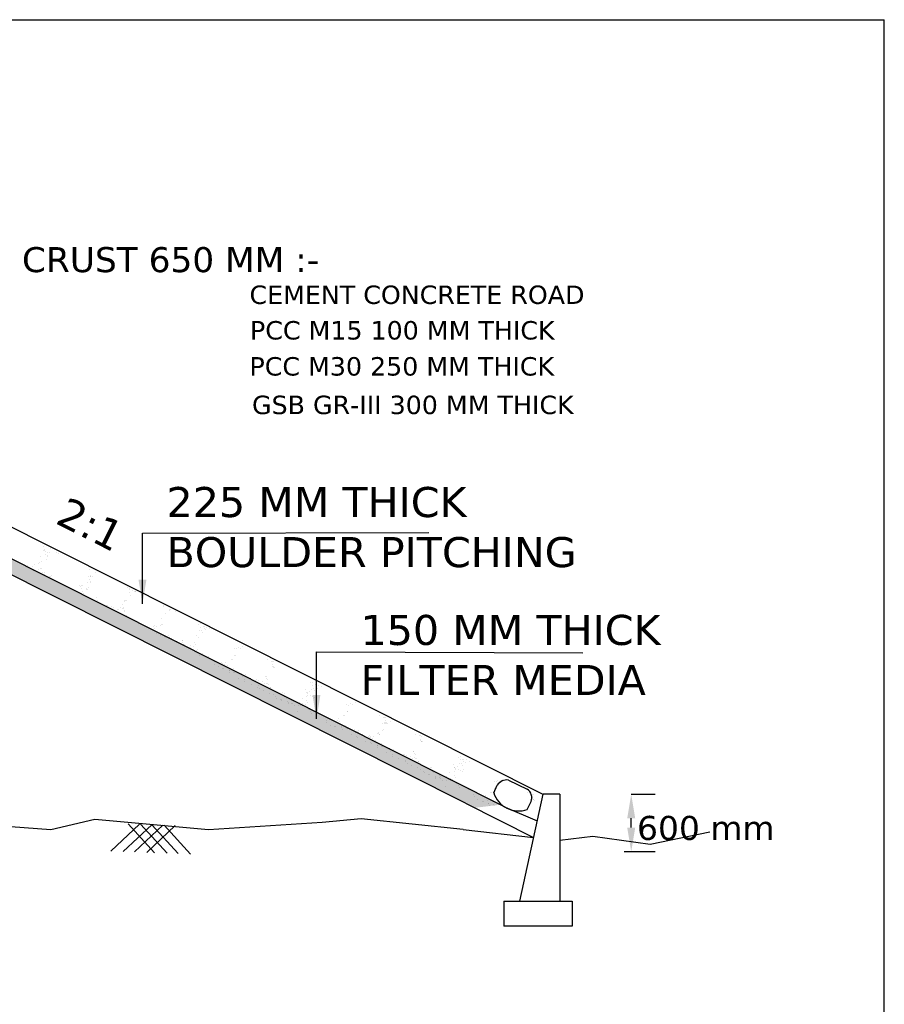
# Model space of a CAD drawing. Header units: inches. Extents: x -3872937720 to -3872883409, y -6658239950 to -6658198990.
# Tile 7 of 7: x -3872900681 to -3872883409, y -6658218657 to -6658198990. Entities that reach past the tile are written whole.
import ezdxf

# ---------------------------------------------------------------- set-up
doc = ezdxf.new("R2010")
doc.units = ezdxf.units.IN
doc.header["$MEASUREMENT"] = 0
doc.header["$PDMODE"] = 2
doc.layers.add('CHNGE', color=7, linetype='Continuous')
doc.layers.add('TEX', color=6, linetype='Continuous')
doc.styles.get("Standard").update_dxf_attribs({"font": 'verdana.ttf', "height": 480})
doc.dimstyles.new('ISO-25--------1', dxfattribs={"dimtxt": 240, "dimasz": 480, "dimexe": 480, "dimexo": 480, "dimgap": 0.02, "dimtad": 0, "dimtih": 1, "dimtoh": 1, "dimdec": 0, "dimlfac": 8, "dimdsep": 46, "dimtxsty": 'Standard', "dimcen": 192, "dimclrd": 1, "dimclre": 1, "dimclrt": 1, "dimadec": 0, "dimazin": 0, "dimtfac": 1, "dimtdec": 0, "dimtmove": 2, "dimatfit": 3, "dimfxl": 300, "dimarcsym": 0})

# ---------------------------------------------------------------- blocks, each defined once
blk = doc.blocks.new('*D51')
at = {"color": 0, "lineweight": -2, "ltscale": 20, "transparency": 16777216}
for p, q in [((-3872888464.914506, -6658214462.189487), (-3872887984.914506, -6658214462.189487)), ((-3872888464.914506, -6658215127.979488), (-3872888464.914506, -6658214942.189487)), ((-3872888604.914506, -6658215607.979488), (-3872887984.914506, -6658215607.979488))]:
    blk.add_line(p, q, dxfattribs=at)
at = {"color": 0, "ltscale": 20, "transparency": 16777216}
for points in [[(-3872888544.914506, -6658214942.189487), (-3872888384.914506, -6658214942.189487), (-3872888464.914506, -6658214462.189487)], [(-3872888544.914506, -6658215127.979488), (-3872888384.914506, -6658215127.979488), (-3872888464.914506, -6658215607.979488)]]:
    blk.add_solid(points, dxfattribs=at)
at = {"layer": 'Defpoints', "color": 0, "ltscale": 20, "transparency": 16777216}
for p in [(-3872888944.914506, -6658214462.189487), (-3872888464.914506, -6658214462.189487), (-3872889084.914506, -6658215607.979488)]:
    blk.add_point(p, dxfattribs=at)
at = {"color": 0, "ltscale": 20, "transparency": 16777216, "insert": (-3872886974.914506, -6658215138.342016), "char_height": 480, "attachment_point": 5}
blk.add_mtext('600 mm', dxfattribs=at)

msp = doc.modelspace()

# ---------------------------------------------------------------- hatches: boundary and pattern name
at = {"layer": 'CHNGE'}
h = msp.add_hatch(dxfattribs=at)
h.set_pattern_fill('AR-SAND', color=0, scale=167.31, style=0)
h.set_pattern_definition([(142.5, (-3877306613.25, -6688557586.32), (10.5394187, 322.3768848), [0, -254.3112, 0, -284.427, 0, -271.87875]), (172.5, (-3877306613.25, -6688557586.32), (-296.1013406, 472.173258), [0, -137.1942, 0, -229.2147, 0, -87.83775]), (212.5, (-3877306407.45, -6688557586.32), (-521.027075, 0.9468162), [0, -83.655, 0, -301.158, 0, -393.1785]), (222.5, (-3877306407.45, -6688557586.32), (-502.955042, 146.843899), [0, -41.8275, 0, -197.4258, 0, -225.8685])])
h.paths.add_polyline_path([(-3872904008.602865, -6658208490.314004), (-3872905885.529072, -6658208434.006216), (-3872905885.529072, -6658208149.451259), (-3872903937.119935, -6658208207.903527), (-3872891081.820335, -6658214670.653651), (-3872891591.592753, -6658214732.72267)])

# ---------------------------------------------------------------- linework, layer by layer
at = {"layer": 'CHNGE', "color": 0}
for p, q in [((-3872890226.935227, -6658214463.73617), (-3872903794.154072, -6658207643.082584)), ((-3872890982.145861, -6658214720.76305), (-3872903937.119935, -6658208207.903534)), ((-3872891776.738628, -6658214639.64422), (-3872904008.602865, -6658208490.314011)), ((-3872900206.228617, -6658209503.645557), (-3872900206.228617, -6658209503.645557)), ((-3872900181.193638, -6658209567.511133), (-3872900181.193638, -6658209567.511133)), ((-3872900072.76866, -6658209561.280352), (-3872900072.76866, -6658209561.280352)), ((-3872900262.670924, -6658209713.296209), (-3872900262.670924, -6658209713.296209)), ((-3872900204.244516, -6658209593.065029), (-3872900204.244516, -6658209593.065029)), ((-3872900184.422553, -6658209599.733959), (-3872900184.422553, -6658209599.733959)), ((-3872900165.165146, -6658209608.400681), (-3872900165.165146, -6658209608.400681)), ((-3872900156.597546, -6658209675.458546), (-3872900156.597546, -6658209675.458546)), ((-3872900123.338421, -6658209715.10293), (-3872900123.338421, -6658209715.10293)), ((-3872900119.871994, -6658209695.477879), (-3872900119.871994, -6658209695.477879)), ((-3872900119.015698, -6658209639.997772), (-3872900119.015698, -6658209639.997772)), ((-3872900077.383943, -6658209635.746197), (-3872900077.383943, -6658209635.746197)), ((-3872899940.55667, -6658209633.349936), (-3872899940.55667, -6658209633.349936)), ((-3872899903.831116, -6658209653.369265), (-3872899903.831116, -6658209653.369265)), ((-3872900518.283844, -6658209884.385761), (-3872900518.283844, -6658209884.385761)), ((-3872900425.329605, -6658209912.322186), (-3872900425.329605, -6658209912.322186)), ((-3872900379.343652, -6658209873.785946), (-3872900379.343652, -6658209873.785946)), ((-3872900300.2794, -6658209852.12191), (-3872900300.2794, -6658209852.12191)), ((-3872900281.674378, -6658209839.023748), (-3872900281.674378, -6658209839.023748)), ((-3872900258.452671, -6658209958.824154), (-3872900258.452671, -6658209958.824154)), ((-3872900247.131662, -6658209945.855526), (-3872900247.131662, -6658209945.855526)), ((-3872900240.525885, -6658209817.225925), (-3872900240.525885, -6658209817.225925)), ((-3872900138.019152, -6658209765.725315), (-3872900138.019152, -6658209765.725315)), ((-3872899389.746602, -6658209856.060646), (-3872899389.746602, -6658209856.060646)), ((-3872899353.021048, -6658209876.079969), (-3872899353.021048, -6658209876.079969)), ((-3872900403.667824, -6658209998.705662), (-3872900403.667824, -6658209998.705662)), ((-3872900310.108154, -6658210030.183025), (-3872900310.108154, -6658210030.183025)), ((-3872900301.990571, -6658209973.43642), (-3872900301.990571, -6658209973.43642)), ((-3872900290.286188, -6658210036.851959), (-3872900290.286188, -6658210036.851959)), ((-3872900233.417695, -6658210022.689735), (-3872900233.417695, -6658210022.689735)), ((-3872900217.389205, -6658210063.579283), (-3872900217.389205, -6658210063.579283)), ((-3872900183.247581, -6658210072.864191), (-3872900183.247581, -6658210072.864191)), ((-3872900179.589211, -6658210040.754322), (-3872900179.589211, -6658210040.754322)), ((-3872900089.687908, -6658210104.341555), (-3872900089.687908, -6658210104.341555)), ((-3872900069.865944, -6658210111.010485), (-3872900069.865944, -6658210111.010485)), ((-3872900054.937439, -6658210093.183437), (-3872900054.937439, -6658210093.183437)), ((-3872899312.624176, -6658210111.549656), (-3872899312.624176, -6658210111.549656)), ((-3872899312.286712, -6658210110.020918), (-3872899312.286712, -6658210110.020918)), ((-3872899291.370311, -6658209970.933323), (-3872899291.370311, -6658209970.933323)), ((-3872899276.44305, -6658210107.709826), (-3872899276.44305, -6658210107.709826)), ((-3872899264.239839, -6658210084.34901), (-3872899264.239839, -6658210084.34901)), ((-3872899256.621084, -6658210114.378759), (-3872899256.621084, -6658210114.378759)), ((-3872899227.514287, -6658210104.368343), (-3872899227.514287, -6658210104.368343)), ((-3872899180.410949, -6658209970.170816), (-3872899180.410949, -6658209970.170816)), ((-3872899168.968952, -6658210038.251225), (-3872899168.968952, -6658210038.251225)), ((-3872899486.985943, -6658210282.676411), (-3872899486.985943, -6658210282.676411)), ((-3872899475.282856, -6658210310.575634), (-3872899475.282856, -6658210310.575634)), ((-3872899447.400965, -6658210353.742147), (-3872899447.400965, -6658210353.742147)), ((-3872899439.584989, -6658210289.18956), (-3872899439.584989, -6658210289.18956)), ((-3872899419.763024, -6658210295.858494), (-3872899419.763024, -6658210295.858494)), ((-3872899331.627633, -6658210237.277201), (-3872899331.627633, -6658210237.277201)), ((-3872899312.724414, -6658210331.870731), (-3872899312.724414, -6658210331.870731)), ((-3872899287.25174, -6658210173.886494), (-3872899287.25174, -6658210173.886494)), ((-3872899271.223246, -6658210214.776043), (-3872899271.223246, -6658210214.776043)), ((-3872899270.945063, -6658210240.567802), (-3872899270.945063, -6658210240.567802)), ((-3872898550.348206, -6658210288.552303), (-3872898550.348206, -6658210288.552303)), ((-3872898534.319714, -6658210329.441854), (-3872898534.319714, -6658210329.441854)), ((-3872898497.315667, -6658210342.530331), (-3872898497.315667, -6658210342.530331)), ((-3872899422.365989, -6658210417.607723), (-3872899422.365989, -6658210417.607723)), ((-3872899406.337499, -6658210458.497267), (-3872899406.337499, -6658210458.497267)), ((-3872899354.773953, -6658210354.745996), (-3872899354.773953, -6658210354.745996)), ((-3872899351.943825, -6658210371.689871), (-3872899351.943825, -6658210371.689871)), ((-3872899318.0484, -6658210374.76532), (-3872899318.0484, -6658210374.76532)), ((-3872899146.506323, -6658210532.935665), (-3872899146.506323, -6658210532.935665)), ((-3872898492.492986, -6658210436.144094), (-3872898492.492986, -6658210436.144094)), ((-3872898488.321739, -6658210372.866575), (-3872898488.321739, -6658210372.866575)), ((-3872898467.45801, -6658210500.009676), (-3872898467.45801, -6658210500.009676)), ((-3872898428.184632, -6658210399.973721), (-3872898428.184632, -6658210399.973721)), ((-3872898394.762063, -6658210404.343939), (-3872898394.762063, -6658210404.343939)), ((-3872898374.940097, -6658210411.012875), (-3872898374.940097, -6658210411.012875)), ((-3872898365.103678, -6658210414.599915), (-3872898365.103678, -6658210414.599915)), ((-3872899125.206891, -6658210625.849554), (-3872899125.206891, -6658210625.849554)), ((-3872899121.471349, -6658210596.801245), (-3872899121.471349, -6658210596.801245)), ((-3872899035.025866, -6658210661.667521), (-3872899035.025866, -6658210661.667521)), ((-3872898941.466193, -6658210693.144884), (-3872898941.466193, -6658210693.144884)), ((-3872898921.644227, -6658210699.813814), (-3872898921.644227, -6658210699.813814)), ((-3872898878.153759, -6658210745.596561), (-3872898878.153759, -6658210745.596561)), ((-3872898845.611683, -6658210712.129181), (-3872898845.611683, -6658210712.129181)), ((-3872898814.605618, -6658210735.82605), (-3872898814.605618, -6658210735.82605)), ((-3872898671.67867, -6658210727.105511), (-3872898671.67867, -6658210727.105511)), ((-3872898634.953118, -6658210747.124838), (-3872898634.953118, -6658210747.124838)), ((-3872898627.607239, -6658210679.86533), (-3872898627.607239, -6658210679.86533)), ((-3872898611.159504, -6658210733.412373), (-3872898611.159504, -6658210733.412373)), ((-3872898602.572263, -6658210743.730906), (-3872898602.572263, -6658210743.730906)), ((-3872898590.843312, -6658210598.999701), (-3872898590.843312, -6658210598.999701)), ((-3872898587.849781, -6658210612.927317), (-3872898587.849781, -6658210612.927317)), ((-3872898557.904005, -6658210585.823673), (-3872898557.904005, -6658210585.823673)), ((-3872898538.082041, -6658210592.492609), (-3872898538.082041, -6658210592.492609)), ((-3872897814.220383, -6658210714.889849), (-3872897814.220383, -6658210714.889849)), ((-3872897809.801671, -6658210694.378319), (-3872897809.801671, -6658210694.378319)), ((-3872898820.576707, -6658210775.994757), (-3872898820.576707, -6658210775.994757)), ((-3872898754.814731, -6658210806.7108), (-3872898754.814731, -6658210806.7108)), ((-3872898721.045945, -6658210767.303413), (-3872898721.045945, -6658210767.303413)), ((-3872898701.22398, -6658210773.97234), (-3872898701.22398, -6658210773.97234)), ((-3872898632.413369, -6658210874.028698), (-3872898632.413369, -6658210874.028698)), ((-3872898594.185374, -6658210809.984579), (-3872898594.185374, -6658210809.984579)), ((-3872898586.543769, -6658210784.620453), (-3872898586.543769, -6658210784.620453)), ((-3872898544.717044, -6658210891.322697), (-3872898544.717044, -6658210891.322697)), ((-3872898507.7616, -6658210926.457813), (-3872898507.7616, -6658210926.457813)), ((-3872897769.782693, -6658210850.980429), (-3872897769.782693, -6658210850.980429)), ((-3872897687.400307, -6658210761.69622), (-3872897687.400307, -6658210761.69622)), ((-3872897682.008393, -6658210786.959433), (-3872897682.008393, -6658210786.959433)), ((-3872897672.699261, -6658210762.267281), (-3872897672.699261, -6658210762.267281)), ((-3872897562.748539, -6658210814.125326), (-3872897562.748539, -6658210814.125326)), ((-3872898384.422569, -6658210987.57205), (-3872898384.422569, -6658210987.57205)), ((-3872898243.822402, -6658211070.516218), (-3872898243.822402, -6658211070.516218)), ((-3872898137.36944, -6658211107.319063), (-3872898137.36944, -6658211107.319063)), ((-3872898000.782982, -6658211102.117939), (-3872898000.782982, -6658211102.117939)), ((-3872897988.583383, -6658211099.465023), (-3872897988.583383, -6658211099.465023)), ((-3872897951.857832, -6658211119.484352), (-3872897951.857832, -6658211119.484352)), ((-3872897870.375185, -6658211095.134863), (-3872897870.375185, -6658211095.134863)), ((-3872897850.058987, -6658210960.722197), (-3872897850.058987, -6658210960.722197)), ((-3872897839.364962, -6658211063.937527), (-3872897839.364962, -6658211063.937527)), ((-3872897819.542996, -6658211070.606457), (-3872897819.542996, -6658211070.606457)), ((-3872897108.521955, -6658211073.456013), (-3872897108.521955, -6658211073.456013)), ((-3872897070.909979, -6658211120.654314), (-3872897070.909979, -6658211120.654314)), ((-3872897069.017351, -6658211056.100815), (-3872897069.017351, -6658211056.100815)), ((-3872897014.962282, -6658211104.933372), (-3872897014.962282, -6658211104.933372)), ((-3872896995.140318, -6658211111.602306), (-3872896995.140318, -6658211111.602306)), ((-3872896946.615991, -6658211123.418716), (-3872896946.615991, -6658211123.418716)), ((-3872898014.030408, -6658211168.4333), (-3872898014.030408, -6658211168.4333)), ((-3872897984.754488, -6658211143.007486), (-3872897984.754488, -6658211143.007486)), ((-3872897942.927763, -6658211249.709736), (-3872897942.927763, -6658211249.709736)), ((-3872897891.629049, -6658211235.751198), (-3872897891.629049, -6658211235.751198)), ((-3872897875.646328, -6658211288.098429), (-3872897875.646328, -6658211288.098429)), ((-3872897782.086655, -6658211319.575787), (-3872897782.086655, -6658211319.575787)), ((-3872897762.264692, -6658211326.244722), (-3872897762.264692, -6658211326.244722)), ((-3872897699.888342, -6658211281.311455), (-3872897699.888342, -6658211281.311455)), ((-3872897683.85985, -6658211322.201008), (-3872897683.85985, -6658211322.201008)), ((-3872897158.28226, -6658211293.082043), (-3872897158.28226, -6658211293.082043)), ((-3872897109.27467, -6658211322.444698), (-3872897109.27467, -6658211322.444698)), ((-3872897090.271213, -6658211196.71715), (-3872897090.271213, -6658211196.71715)), ((-3872897045.875003, -6658211184.519894), (-3872897045.875003, -6658211184.519894)), ((-3872897029.846513, -6658211225.409437), (-3872897029.846513, -6658211225.409437)), ((-3872896998.913108, -6658211159.318943), (-3872896998.913108, -6658211159.318943)), ((-3872896962.187558, -6658211179.338276), (-3872896962.187558, -6658211179.338276)), ((-3872896888.101709, -6658211147.614538), (-3872896888.101709, -6658211147.614538)), ((-3872897655.226085, -6658211362.256954), (-3872897655.226085, -6658211362.256954)), ((-3872897643.638249, -6658211349.294552), (-3872897643.638249, -6658211349.294552)), ((-3872897561.666412, -6658211393.734318), (-3872897561.666412, -6658211393.734318)), ((-3872897541.844446, -6658211400.403248), (-3872897541.844446, -6658211400.403248)), ((-3872897521.236889, -6658211416.612448), (-3872897521.236889, -6658211416.612448)), ((-3872897437.700091, -6658211399.754953), (-3872897437.700091, -6658211399.754953)), ((-3872897434.805836, -6658211436.415483), (-3872897434.805836, -6658211436.415483)), ((-3872897424.028677, -6658211396.6394), (-3872897424.028677, -6658211396.6394)), ((-3872897398.993701, -6658211460.504976), (-3872897398.993701, -6658211460.504976)), ((-3872897396.58512, -6658211469.041559), (-3872897396.58512, -6658211469.041559)), ((-3872897382.96521, -6658211501.394524), (-3872897382.96521, -6658211501.394524)), ((-3872897273.246087, -6658211530.155792), (-3872897273.246087, -6658211530.155792)), ((-3872897268.762547, -6658211491.843866), (-3872897268.762547, -6658211491.843866)), ((-3872897214.385593, -6658211510.574009), (-3872897214.385593, -6658211510.574009)), ((-3872897180.989254, -6658211428.241123), (-3872897180.989254, -6658211428.241123)), ((-3872897164.960763, -6658211469.130667), (-3872897164.960763, -6658211469.130667)), ((-3872896315.817826, -6658211531.678455), (-3872896315.817826, -6658211531.678455)), ((-3872896226.081275, -6658211510.643076), (-3872896226.081275, -6658211510.643076)), ((-3872897150.844727, -6658211597.473694), (-3872897150.844727, -6658211597.473694)), ((-3872897123.134037, -6658211575.832912), (-3872897123.134037, -6658211575.832912)), ((-3872897098.099061, -6658211639.698488), (-3872897098.099061, -6658211639.698488)), ((-3872897082.070567, -6658211680.588039), (-3872897082.070567, -6658211680.588039)), ((-3872897026.192959, -6658211649.902809), (-3872897026.192959, -6658211649.902809)), ((-3872896902.853926, -6658211711.017048), (-3872896902.853926, -6658211711.017048)), ((-3872896389.982911, -6658211551.569862), (-3872896389.982911, -6658211551.569862)), ((-3872896386.230503, -6658211690.49872), (-3872896386.230503, -6658211690.49872)), ((-3872896368.490347, -6658211684.167194), (-3872896368.490347, -6658211684.167194)), ((-3872896349.486893, -6658211558.43965), (-3872896349.486893, -6658211558.43965)), ((-3872896279.092274, -6658211551.697784), (-3872896279.092274, -6658211551.697784)), ((-3872896797.204417, -6658211818.89201), (-3872896797.204417, -6658211818.89201)), ((-3872896781.175927, -6658211859.781557), (-3872896781.175927, -6658211859.781557)), ((-3872896716.266797, -6658211914.529337), (-3872896716.266797, -6658211914.529337)), ((-3872896655.800795, -6658211830.764059), (-3872896655.800795, -6658211830.764059)), ((-3872896622.39282, -6658211844.184055), (-3872896622.39282, -6658211844.184055)), ((-3872896585.667264, -6658211864.203381), (-3872896585.667264, -6658211864.203381)), ((-3872896563.171481, -6658211827.517704), (-3872896563.171481, -6658211827.517704)), ((-3872896532.461766, -6658211891.878292), (-3872896532.461766, -6658211891.878292)), ((-3872896459.565181, -6658211764.52696), (-3872896459.565181, -6658211764.52696)), ((-3872896439.743215, -6658211771.19589), (-3872896439.743215, -6658211771.19589)), ((-3872895728.722174, -6658211774.045446), (-3872895728.722174, -6658211774.045446)), ((-3872895649.32697, -6658211805.164528), (-3872895649.32697, -6658211805.164528)), ((-3872895635.162501, -6658211805.522806), (-3872895635.162501, -6658211805.522806)), ((-3872895632.722542, -6658211904.037975), (-3872895632.722542, -6658211904.037975)), ((-3872895624.291994, -6658211869.030113), (-3872895624.291994, -6658211869.030113)), ((-3872895615.340538, -6658211812.19174), (-3872895615.340538, -6658211812.19174)), ((-3872895608.702572, -6658211920.162151), (-3872895608.702572, -6658211920.162151)), ((-3872895608.263505, -6658211909.919657), (-3872895608.263505, -6658211909.919657)), ((-3872895595.99699, -6658211924.057299), (-3872895595.99699, -6658211924.057299)), ((-3872896622.70712, -6658211946.006695), (-3872896622.70712, -6658211946.006695)), ((-3872896602.885155, -6658211952.675625), (-3872896602.885155, -6658211952.675625)), ((-3872896521.344756, -6658211934.21995), (-3872896521.344756, -6658211934.21995)), ((-3872896496.30978, -6658211998.085526), (-3872896496.30978, -6658211998.085526)), ((-3872896495.846548, -6658211988.687862), (-3872896495.846548, -6658211988.687862)), ((-3872896480.28129, -6658212038.975079), (-3872896480.28129, -6658212038.975079)), ((-3872896413.05717, -6658211958.294226), (-3872896413.05717, -6658211958.294226)), ((-3872896410.060406, -6658211959.196194), (-3872896410.060406, -6658211959.196194)), ((-3872896402.286874, -6658212020.16522), (-3872896402.286874, -6658212020.16522)), ((-3872896382.464911, -6658212026.834156), (-3872896382.464911, -6658212026.834156)), ((-3872896275.4263, -6658212062.846392), (-3872896275.4263, -6658212062.846392)), ((-3872896244.119625, -6658212050.383139), (-3872896244.119625, -6658212050.383139)), ((-3872896220.450114, -6658212113.413471), (-3872896220.450114, -6658212113.413471)), ((-3872896181.866628, -6658212094.32375), (-3872896181.866628, -6658212094.32375)), ((-3872896162.069606, -6658212072.739544), (-3872896162.069606, -6658212072.739544)), ((-3872896162.044667, -6658212100.99268), (-3872896162.044667, -6658212100.99268)), ((-3872895771.361253, -6658212119.188122), (-3872895771.361253, -6658212119.188122)), ((-3872895759.406247, -6658212112.751339), (-3872895759.406247, -6658212112.751339)), ((-3872896305.72483, -6658212146.037975), (-3872896305.72483, -6658212146.037975)), ((-3872896195.41514, -6658212177.279047), (-3872896195.41514, -6658212177.279047)), ((-3872896183.323471, -6658212213.355877), (-3872896183.323471, -6658212213.355877)), ((-3872896071.509526, -6658212144.47398), (-3872896071.509526, -6658212144.47398)), ((-3872896058.671701, -6658212265.784988), (-3872896058.671701, -6658212265.784988)), ((-3872895961.382202, -6658212185.904737), (-3872895961.382202, -6658212185.904737)), ((-3872895941.624419, -6658212175.151215), (-3872895941.624419, -6658212175.151215)), ((-3872895939.297537, -6658212216.543566), (-3872895939.297537, -6658212216.543566)), ((-3872895919.555472, -6658212292.606983), (-3872895919.555472, -6658212292.606983)), ((-3872895915.01648, -6658212192.486551), (-3872895915.01648, -6658212192.486551)), ((-3872895902.571982, -6658212236.562899), (-3872895902.571982, -6658212236.562899)), ((-3872895834.585809, -6658212211.163446), (-3872895834.585809, -6658212211.163446)), ((-3872895791.677446, -6658212253.600794), (-3872895791.677446, -6658212253.600794)), ((-3872895743.377753, -6658212153.640886), (-3872895743.377753, -6658212153.640886)), ((-3872895741.026136, -6658212242.640804), (-3872895741.026136, -6658212242.640804)), ((-3872895723.256657, -6658212174.434956), (-3872895723.256657, -6658212174.434956)), ((-3872895721.204173, -6658212249.30974), (-3872895721.204173, -6658212249.30974)), ((-3872895701.551026, -6658212260.34313), (-3872895701.551026, -6658212260.34313)), ((-3872895669.276086, -6658212320.91869), (-3872895669.276086, -6658212320.91869)), ((-3872894872.37761, -6658212237.13773), (-3872894872.37761, -6658212237.13773)), ((-3872894834.765629, -6658212284.336035), (-3872894834.765629, -6658212284.336035)), ((-3872894832.873002, -6658212219.782536), (-3872894832.873002, -6658212219.782536)), ((-3872894778.817933, -6658212268.615093), (-3872894778.817933, -6658212268.615093)), ((-3872894758.995968, -6658212275.284029), (-3872894758.995968, -6658212275.284029)), ((-3872894710.471642, -6658212287.100437), (-3872894710.471642, -6658212287.100437)), ((-3872894651.957362, -6658212311.296261), (-3872894651.957362, -6658212311.296261)), ((-3872895935.332673, -6658212326.899231), (-3872895935.332673, -6658212326.899231)), ((-3872895894.520496, -6658212356.472559), (-3872895894.520496, -6658212356.472559)), ((-3872895812.93131, -6658212394.217123), (-3872895812.93131, -6658212394.217123)), ((-3872895729.961883, -6658212330.65374), (-3872895729.961883, -6658212330.65374)), ((-3872895688.279541, -6658212446.646238), (-3872895688.279541, -6658212446.646238)), ((-3872895676.516052, -6658212324.208706), (-3872895676.516052, -6658212324.208706)), ((-3872895660.48756, -6658212365.098259), (-3872895660.48756, -6658212365.098259)), ((-3872895618.660835, -6658212471.800503), (-3872895618.660835, -6658212471.800503)), ((-3872895597.749893, -6658212402.723324), (-3872895597.749893, -6658212402.723324)), ((-3872895564.940512, -6658212507.760471), (-3872895564.940512, -6658212507.760471)), ((-3872895421.285286, -6658212434.462044), (-3872895421.285286, -6658212434.462044)), ((-3872895400.656386, -6658212439.536652), (-3872895400.656386, -6658212439.536652)), ((-3872895388.414245, -6658212516.833494), (-3872895388.414245, -6658212516.833494)), ((-3872895375.62141, -6658212503.402227), (-3872895375.62141, -6658212503.402227)), ((-3872894964.647496, -6658212375.008938), (-3872894964.647496, -6658212375.008938)), ((-3872894956.332486, -6658212432.616272), (-3872894956.332486, -6658212432.616272)), ((-3872894952.904825, -6658212507.79756), (-3872894952.904825, -6658212507.79756)), ((-3872894939.612522, -6658212438.874519), (-3872894939.612522, -6658212438.874519)), ((-3872894923.584027, -6658212479.764067), (-3872894923.584027, -6658212479.764067)), ((-3872894922.13791, -6658212456.763767), (-3872894922.13791, -6658212456.763767)), ((-3872894886.921708, -6658212407.612186), (-3872894886.921708, -6658212407.612186)), ((-3872894873.13032, -6658212486.126415), (-3872894873.13032, -6658212486.126415)), ((-3872894854.126863, -6658212360.39887), (-3872894854.126863, -6658212360.39887)), ((-3872894824.120495, -6658212504.685856), (-3872894824.120495, -6658212504.685856)), ((-3872894809.730653, -6658212348.201616), (-3872894809.730653, -6658212348.201616)), ((-3872894793.702164, -6658212389.09116), (-3872894793.702164, -6658212389.09116)), ((-3872894763.582676, -6658212468.726423), (-3872894763.582676, -6658212468.726423)), ((-3872894762.768763, -6658212323.000664), (-3872894762.768763, -6658212323.000664)), ((-3872894726.04321, -6658212343.019997), (-3872894726.04321, -6658212343.019997)), ((-3872895556.887259, -6658212540.960239), (-3872895556.887259, -6658212540.960239)), ((-3872895463.327586, -6658212572.437603), (-3872895463.327586, -6658212572.437603)), ((-3872895443.505622, -6658212579.106533), (-3872895443.505622, -6658212579.106533)), ((-3872895442.539153, -6658212575.078373), (-3872895442.539153, -6658212575.078373)), ((-3872895359.59292, -6658212544.291775), (-3872895359.59292, -6658212544.291775)), ((-3872895336.467013, -6658212615.118771), (-3872895336.467013, -6658212615.118771)), ((-3872895317.887381, -6658212627.507488), (-3872895317.887381, -6658212627.507488)), ((-3872895317.766193, -6658212650.99402), (-3872895317.766193, -6658212650.99402)), ((-3872895256.202255, -6658212588.90308), (-3872895256.202255, -6658212588.90308)), ((-3872895242.90734, -6658212646.596128), (-3872895242.90734, -6658212646.596128)), ((-3872895223.085373, -6658212653.265059), (-3872895223.085373, -6658212653.265059)), ((-3872895219.476699, -6658212608.922413), (-3872895219.476699, -6658212608.922413)), ((-3872895194.548348, -6658212688.621723), (-3872895194.548348, -6658212688.621723)), ((-3872895116.046767, -6658212689.277294), (-3872895116.046767, -6658212689.277294)), ((-3872895099.761746, -6658212618.730167), (-3872895099.761746, -6658212618.730167)), ((-3872895074.72677, -6658212682.595749), (-3872895074.72677, -6658212682.595749)), ((-3872895040.161374, -6658212546.794466), (-3872895040.161374, -6658212546.794466)), ((-3872895037.101741, -6658212693.837513), (-3872895037.101741, -6658212693.837513)), ((-3872895032.618203, -6658212655.525587), (-3872895032.618203, -6658212655.525587)), ((-3872894978.241243, -6658212674.25573), (-3872894978.241243, -6658212674.25573)), ((-3872894944.844906, -6658212591.92284), (-3872894944.844906, -6658212591.92284)), ((-3872894928.816417, -6658212632.812389), (-3872894928.816417, -6658212632.812389)), ((-3872894787.394943, -6658212524.705185), (-3872894787.394943, -6658212524.705185)), ((-3872894145.516284, -6658212673.70726), (-3872894145.516284, -6658212673.70726)), ((-3872894105.020267, -6658212680.577047), (-3872894105.020267, -6658212680.577047)), ((-3872894071.3512, -6658212653.815859), (-3872894071.3512, -6658212653.815859)), ((-3872894034.625646, -6658212673.835186), (-3872894034.625646, -6658212673.835186)), ((-3872893981.614649, -6658212632.780474), (-3872893981.614649, -6658212632.780474)), ((-3872895130.695488, -6658212817.191452), (-3872895130.695488, -6658212817.191452)), ((-3872894914.700382, -6658212761.155415), (-3872894914.700382, -6658212761.155415)), ((-3872894886.989687, -6658212739.514633), (-3872894886.989687, -6658212739.514633)), ((-3872894861.954711, -6658212803.380209), (-3872894861.954711, -6658212803.380209)), ((-3872894845.926219, -6658212844.269762), (-3872894845.926219, -6658212844.269762)), ((-3872894790.04861, -6658212813.58453), (-3872894790.04861, -6658212813.58453)), ((-3872894666.709581, -6658212874.698765), (-3872894666.709581, -6658212874.698765)), ((-3872894215.098555, -6658212886.664364), (-3872894215.098555, -6658212886.664364)), ((-3872894195.276589, -6658212893.333288), (-3872894195.276589, -6658212893.333288)), ((-3872894141.763876, -6658212812.636122), (-3872894141.763876, -6658212812.636122)), ((-3872894124.023724, -6658212806.304592), (-3872894124.023724, -6658212806.304592)), ((-3872893484.255548, -6658212896.182844), (-3872893484.255548, -6658212896.182844)), ((-3872894561.06007, -6658212982.57373), (-3872894561.06007, -6658212982.57373)), ((-3872894545.031579, -6658213023.463278), (-3872894545.031579, -6658213023.463278)), ((-3872894480.122447, -6658213078.211054), (-3872894480.122447, -6658213078.211054)), ((-3872894419.65645, -6658212994.445776), (-3872894419.65645, -6658212994.445776)), ((-3872894386.248471, -6658213007.865772), (-3872894386.248471, -6658213007.865772)), ((-3872894341.200638, -6658212986.340782), (-3872894341.200638, -6658212986.340782)), ((-3872894318.704854, -6658212949.655102), (-3872894318.704854, -6658212949.655102)), ((-3872894287.995141, -6658213014.015696), (-3872894287.995141, -6658213014.015696)), ((-3872894276.878128, -6658213056.357351), (-3872894276.878128, -6658213056.357351)), ((-3872894168.590539, -6658213080.431629), (-3872894168.590539, -6658213080.431629)), ((-3872894165.593781, -6658213081.333591), (-3872894165.593781, -6658213081.333591)), ((-3872893436.776728, -6658213041.161585), (-3872893436.776728, -6658213041.161585)), ((-3872893404.860344, -6658212927.301929), (-3872893404.860344, -6658212927.301929)), ((-3872893396.280706, -6658213048.031372), (-3872893396.280706, -6658213048.031372)), ((-3872893390.695873, -6658212927.660208), (-3872893390.695873, -6658212927.660208)), ((-3872893388.255917, -6658213026.175377), (-3872893388.255917, -6658213026.175377)), ((-3872893379.825367, -6658212991.167511), (-3872893379.825367, -6658212991.167511)), ((-3872893370.873911, -6658212934.329138), (-3872893370.873911, -6658212934.329138)), ((-3872893364.235944, -6658213042.299543), (-3872893364.235944, -6658213042.299543)), ((-3872893363.796875, -6658213032.057058), (-3872893363.796875, -6658213032.057058)), ((-3872893362.611639, -6658213021.270187), (-3872893362.611639, -6658213021.270187)), ((-3872893351.530364, -6658213046.1947), (-3872893351.530364, -6658213046.1947)), ((-3872893325.886088, -6658213041.289511), (-3872893325.886088, -6658213041.289511)), ((-3872893272.875091, -6658213000.234802), (-3872893272.875091, -6658213000.234802)), ((-3872894386.562771, -6658213109.688417), (-3872894386.562771, -6658213109.688417)), ((-3872894366.74081, -6658213116.357347), (-3872894366.74081, -6658213116.357347)), ((-3872894251.843153, -6658213120.222927), (-3872894251.843153, -6658213120.222927)), ((-3872894251.37992, -6658213110.825264), (-3872894251.37992, -6658213110.825264)), ((-3872894235.81466, -6658213161.11248), (-3872894235.81466, -6658213161.11248)), ((-3872894157.820246, -6658213142.302624), (-3872894157.820246, -6658213142.302624)), ((-3872894137.998285, -6658213148.971558), (-3872894137.998285, -6658213148.971558)), ((-3872894061.258206, -6658213268.175379), (-3872894061.258206, -6658213268.175379)), ((-3872894030.959675, -6658213184.983793), (-3872894030.959675, -6658213184.983793)), ((-3872893999.652998, -6658213172.520536), (-3872893999.652998, -6658213172.520536)), ((-3872893975.983486, -6658213235.550863), (-3872893975.983486, -6658213235.550863)), ((-3872893950.94851, -6658213299.416449), (-3872893950.94851, -6658213299.416449)), ((-3872893937.400002, -6658213216.461153), (-3872893937.400002, -6658213216.461153)), ((-3872893917.60298, -6658213194.876945), (-3872893917.60298, -6658213194.876945)), ((-3872893917.578037, -6658213223.130083), (-3872893917.578037, -6658213223.130083)), ((-3872893827.042902, -6658213266.611383), (-3872893827.042902, -6658213266.611383)), ((-3872893697.157791, -6658213297.288612), (-3872893697.157791, -6658213297.288612)), ((-3872893526.894625, -6658213241.325525), (-3872893526.894625, -6658213241.325525)), ((-3872893514.939619, -6658213234.888737), (-3872893514.939619, -6658213234.888737)), ((-3872893506.358994, -6658213254.118683), (-3872893506.358994, -6658213254.118683)), ((-3872893498.911129, -6658213275.778288), (-3872893498.911129, -6658213275.778288)), ((-3872893486.537029, -6658213260.787617), (-3872893486.537029, -6658213260.787617)), ((-3872893433.024315, -6658213180.09045), (-3872893433.024315, -6658213180.09045)), ((-3872893415.284163, -6658213173.758915), (-3872893415.284163, -6658213173.758915)), ((-3872892775.515988, -6658213263.637173), (-3872892775.515988, -6658213263.637173)), ((-3872892696.120785, -6658213294.75626), (-3872892696.120785, -6658213294.75626)), ((-3872892681.956316, -6658213295.114532), (-3872892681.956316, -6658213295.114532)), ((-3872892662.13435, -6658213301.783466), (-3872892662.13435, -6658213301.783466)), ((-3872893938.856843, -6658213335.493275), (-3872893938.856843, -6658213335.493275)), ((-3872893763.060609, -6658213404.121059), (-3872893763.060609, -6658213404.121059)), ((-3872893716.915574, -6658213308.042141), (-3872893716.915574, -6658213308.042141)), ((-3872893702.594613, -6658213320.355782), (-3872893702.594613, -6658213320.355782)), ((-3872893670.549849, -6658213314.623953), (-3872893670.549849, -6658213314.623953)), ((-3872893669.500936, -6658213435.598417), (-3872893669.500936, -6658213435.598417)), ((-3872893669.186634, -6658213333.775778), (-3872893669.186634, -6658213333.775778)), ((-3872893649.678973, -6658213442.267353), (-3872893649.678973, -6658213442.267353)), ((-3872893632.461083, -6658213353.795111), (-3872893632.461083, -6658213353.795111)), ((-3872893609.965298, -6658213317.109432), (-3872893609.965298, -6658213317.109432)), ((-3872893579.255579, -6658213381.47002), (-3872893579.255579, -6658213381.47002)), ((-3872893568.138569, -6658213423.811676), (-3872893568.138569, -6658213423.811676)), ((-3872893543.103592, -6658213487.677258), (-3872893543.103592, -6658213487.677258)), ((-3872893542.640361, -6658213478.279589), (-3872893542.640361, -6658213478.279589)), ((-3872893459.850983, -6658213447.885948), (-3872893459.850983, -6658213447.885948)), ((-3872893456.85422, -6658213448.787922), (-3872893456.85422, -6658213448.787922)), ((-3872892679.516358, -6658213393.629696), (-3872892679.516358, -6658213393.629696)), ((-3872892671.085807, -6658213358.621836), (-3872892671.085807, -6658213358.621836)), ((-3872892655.496386, -6658213409.753872), (-3872892655.496386, -6658213409.753872)), ((-3872892655.057317, -6658213399.511383), (-3872892655.057317, -6658213399.511383)), ((-3872892642.790802, -6658213413.649029), (-3872892642.790802, -6658213413.649029)), ((-3872893527.075103, -6658213528.566799), (-3872893527.075103, -6658213528.566799)), ((-3872893449.08069, -6658213509.756947), (-3872893449.08069, -6658213509.756947)), ((-3872893429.258725, -6658213516.425882), (-3872893429.258725, -6658213516.425882)), ((-3872893352.518646, -6658213635.629704), (-3872893352.518646, -6658213635.629704)), ((-3872893322.220117, -6658213552.438118), (-3872893322.220117, -6658213552.438118)), ((-3872893290.91344, -6658213539.974865), (-3872893290.91344, -6658213539.974865)), ((-3872893267.243929, -6658213603.005192), (-3872893267.243929, -6658213603.005192)), ((-3872893242.208953, -6658213666.870773), (-3872893242.208953, -6658213666.870773)), ((-3872893228.660442, -6658213583.915478), (-3872893228.660442, -6658213583.915478)), ((-3872893208.863424, -6658213562.33127), (-3872893208.863424, -6658213562.33127)), ((-3872893208.83848, -6658213590.584412), (-3872893208.83848, -6658213590.584412)), ((-3872893118.303341, -6658213634.065708), (-3872893118.303341, -6658213634.065708)), ((-3872893008.176017, -6658213675.496464), (-3872893008.176017, -6658213675.496464)), ((-3872892988.418232, -6658213664.742937), (-3872892988.418232, -6658213664.742937)), ((-3872892961.810293, -6658213682.078281), (-3872892961.810293, -6658213682.078281)), ((-3872892818.155067, -6658213608.77985), (-3872892818.155067, -6658213608.77985)), ((-3872892806.20006, -6658213602.343065), (-3872892806.20006, -6658213602.343065)), ((-3872892790.171568, -6658213643.232609), (-3872892790.171568, -6658213643.232609)), ((-3872892770.050475, -6658213664.026678), (-3872892770.050475, -6658213664.026678)), ((-3872893230.117286, -6658213702.947605), (-3872893230.117286, -6658213702.947605)), ((-3872893105.465515, -6658213755.376715), (-3872893105.465515, -6658213755.376715)), ((-3872892986.091351, -6658213706.135292), (-3872892986.091351, -6658213706.135292)), ((-3872892982.126485, -6658213816.490953), (-3872892982.126485, -6658213816.490953)), ((-3872892966.349288, -6658213782.198709), (-3872892966.349288, -6658213782.198709)), ((-3872892949.365798, -6658213726.154621), (-3872892949.365798, -6658213726.154621)), ((-3872892941.314312, -6658213846.064289), (-3872892941.314312, -6658213846.064289)), ((-3872892881.379623, -6658213700.755173), (-3872892881.379623, -6658213700.755173)), ((-3872892859.725126, -6658213883.808855), (-3872892859.725126, -6658213883.808855)), ((-3872892838.471262, -6658213743.19252), (-3872892838.471262, -6658213743.19252)), ((-3872892787.81995, -6658213732.232536), (-3872892787.81995, -6658213732.232536)), ((-3872892776.755701, -6658213820.245462), (-3872892776.755701, -6658213820.245462)), ((-3872892767.997988, -6658213738.901466), (-3872892767.997988, -6658213738.901466)), ((-3872892748.344841, -6658213749.934856), (-3872892748.344841, -6658213749.934856)), ((-3872892723.309865, -6658213813.800438), (-3872892723.309865, -6658213813.800438)), ((-3872892716.0699, -6658213810.510418), (-3872892716.0699, -6658213810.510418)), ((-3872892707.281373, -6658213854.689981), (-3872892707.281373, -6658213854.689981)), ((-3872892644.543708, -6658213892.315052), (-3872892644.543708, -6658213892.315052)), ((-3872892011.441311, -6658213864.60067), (-3872892011.441311, -6658213864.60067)), ((-3872891919.171419, -6658213726.729462), (-3872891919.171419, -6658213726.729462)), ((-3872891900.920681, -6658213849.990593), (-3872891900.920681, -6658213849.990593)), ((-3872891881.559443, -6658213773.927761), (-3872891881.559443, -6658213773.927761)), ((-3872891879.666817, -6658213709.374264), (-3872891879.666817, -6658213709.374264)), ((-3872891856.524469, -6658213837.793339), (-3872891856.524469, -6658213837.793339)), ((-3872891840.495977, -6658213878.682886), (-3872891840.495977, -6658213878.682886)), ((-3872891825.61175, -6658213758.206821), (-3872891825.61175, -6658213758.206821)), ((-3872891809.562577, -6658213812.59239), (-3872891809.562577, -6658213812.59239)), ((-3872891805.789782, -6658213764.875755), (-3872891805.789782, -6658213764.875755)), ((-3872891772.837023, -6658213832.611719), (-3872891772.837023, -6658213832.611719)), ((-3872891757.265455, -6658213776.692165), (-3872891757.265455, -6658213776.692165)), ((-3872891698.751175, -6658213800.887987), (-3872891698.751175, -6658213800.887987)), ((-3872892735.073354, -6658213936.237961), (-3872892735.073354, -6658213936.237961)), ((-3872892665.454648, -6658213961.392231), (-3872892665.454648, -6658213961.392231)), ((-3872892611.734326, -6658213997.3522), (-3872892611.734326, -6658213997.3522)), ((-3872892603.681073, -6658214030.551962), (-3872892603.681073, -6658214030.551962)), ((-3872892510.121401, -6658214062.029325), (-3872892510.121401, -6658214062.029325)), ((-3872892490.299435, -6658214068.698256), (-3872892490.299435, -6658214068.698256)), ((-3872892489.332966, -6658214064.670095), (-3872892489.332966, -6658214064.670095)), ((-3872892468.079099, -6658213924.05377), (-3872892468.079099, -6658213924.05377)), ((-3872892447.4502, -6658213929.128374), (-3872892447.4502, -6658213929.128374)), ((-3872892435.208056, -6658214006.425226), (-3872892435.208056, -6658214006.425226)), ((-3872892422.415223, -6658213992.99395), (-3872892422.415223, -6658213992.99395)), ((-3872892406.386735, -6658214033.883497), (-3872892406.386735, -6658214033.883497)), ((-3872892302.996068, -6658214078.494806), (-3872892302.996068, -6658214078.494806)), ((-3872892086.955187, -6658214036.386192), (-3872892086.955187, -6658214036.386192)), ((-3872892003.126301, -6658213922.207998), (-3872892003.126301, -6658213922.207998)), ((-3872891999.698638, -6658213997.389286), (-3872891999.698638, -6658213997.389286)), ((-3872891991.63872, -6658214081.514568), (-3872891991.63872, -6658214081.514568)), ((-3872891986.406334, -6658213928.466246), (-3872891986.406334, -6658213928.466246)), ((-3872891970.377842, -6658213969.355789), (-3872891970.377842, -6658213969.355789)), ((-3872891968.931724, -6658213946.35549), (-3872891968.931724, -6658213946.35549)), ((-3872891933.71552, -6658213897.203917), (-3872891933.71552, -6658213897.203917)), ((-3872891919.924136, -6658213975.718142), (-3872891919.924136, -6658213975.718142)), ((-3872891870.914311, -6658213994.277584), (-3872891870.914311, -6658213994.277584)), ((-3872891834.188758, -6658214014.296911), (-3872891834.188758, -6658214014.296911)), ((-3872891810.376489, -6658213958.31815), (-3872891810.376489, -6658213958.31815)), ((-3872892383.260827, -6658214104.710491), (-3872892383.260827, -6658214104.710491)), ((-3872892364.681197, -6658214117.099211), (-3872892364.681197, -6658214117.099211)), ((-3872892364.560004, -6658214140.585747), (-3872892364.560004, -6658214140.585747)), ((-3872892289.701153, -6658214136.187851), (-3872892289.701153, -6658214136.187851)), ((-3872892269.879189, -6658214142.856791), (-3872892269.879189, -6658214142.856791)), ((-3872892266.270515, -6658214098.514133), (-3872892266.270515, -6658214098.514133)), ((-3872892241.342165, -6658214178.213449), (-3872892241.342165, -6658214178.213449)), ((-3872892162.840582, -6658214178.869022), (-3872892162.840582, -6658214178.869022)), ((-3872892146.555562, -6658214108.32189), (-3872892146.555562, -6658214108.32189)), ((-3872892121.520584, -6658214172.187471), (-3872892121.520584, -6658214172.187471)), ((-3872892083.895554, -6658214183.429245), (-3872892083.895554, -6658214183.429245)), ((-3872892079.412015, -6658214145.117313), (-3872892079.412015, -6658214145.117313)), ((-3872892025.035058, -6658214163.847456), (-3872892025.035058, -6658214163.847456)), ((-3872891975.61023, -6658214122.404116), (-3872891975.61023, -6658214122.404116)), ((-3872891961.494193, -6658214250.747147), (-3872891961.494193, -6658214250.747147)), ((-3872891933.783501, -6658214229.106359), (-3872891933.783501, -6658214229.106359)), ((-3872891212.331985, -6658214431.441469), (-3872891139.416961, -6658214280.855829)), ((-3872891200.632378, -6658214204.843306), (-3872891200.632378, -6658214204.843306)), ((-3872891160.136359, -6658214211.713093), (-3872891160.136359, -6658214211.713093)), ((-3872891126.467293, -6658214184.951904), (-3872891126.467293, -6658214184.951904)), ((-3872891089.741741, -6658214204.971233), (-3872891089.741741, -6658214204.971233)), ((-3872891036.730741, -6658214163.916523), (-3872891036.730741, -6658214163.916523)), ((-3872890915.916299, -6658214177.937476), (-3872890542.505534, -6658214358.746573)), ((-3872892177.489304, -6658214306.783178), (-3872892177.489304, -6658214306.783178)), ((-3872891908.748524, -6658214292.971941), (-3872891908.748524, -6658214292.971941)), ((-3872891892.720035, -6658214333.861485), (-3872891892.720035, -6658214333.861485)), ((-3872891836.842426, -6658214303.176258), (-3872891836.842426, -6658214303.176258)), ((-3872891713.503395, -6658214364.290491), (-3872891713.503395, -6658214364.290491)), ((-3872891607.853885, -6658214472.165457), (-3872891607.853885, -6658214472.165457)), ((-3872891466.450264, -6658214484.037502), (-3872891466.450264, -6658214484.037502)), ((-3872891373.820949, -6658214480.791149), (-3872891373.820949, -6658214480.791149)), ((-3872891270.214645, -6658214417.800404), (-3872891270.214645, -6658214417.800404)), ((-3872891250.392682, -6658214424.469339), (-3872891250.392682, -6658214424.469339)), ((-3872891196.879971, -6658214343.772167), (-3872891196.879971, -6658214343.772167)), ((-3872891179.139813, -6658214337.440641), (-3872891179.139813, -6658214337.440641)), ((-3872890230.011788, -6658214462.189487), (-3872890694.073374, -6658216596.41202)), ((-3872890539.37164, -6658214427.318895), (-3872890539.37164, -6658214427.318895)), ((-3872890459.976436, -6658214458.437977), (-3872890459.976436, -6658214458.437977)), ((-3872890445.811966, -6658214458.796253), (-3872890445.811966, -6658214458.796253)), ((-3872890425.990001, -6658214465.465189), (-3872890425.990001, -6658214465.465189)), ((-3872889892.143372, -6658214462.189487), (-3872890226.763373, -6658214462.189487)), ((-3872889892.143374, -6658214462.189487), (-3872889892.143374, -6658215607.979488)), ((-3872889892.143372, -6658214462.189487), (-3872889892.143372, -6658216596.41202)), ((-3872891591.825393, -6658214513.055004), (-3872891591.825393, -6658214513.055004)), ((-3872891526.91626, -6658214567.80278), (-3872891526.91626, -6658214567.80278)), ((-3872891433.356587, -6658214599.28014), (-3872891433.356587, -6658214599.28014)), ((-3872891433.042284, -6658214497.4575), (-3872891433.042284, -6658214497.4575)), ((-3872891413.534623, -6658214605.94907), (-3872891413.534623, -6658214605.94907)), ((-3872891396.316733, -6658214517.476824), (-3872891396.316733, -6658214517.476824)), ((-3872891343.111234, -6658214545.151741), (-3872891343.111234, -6658214545.151741)), ((-3872891331.994219, -6658214587.493397), (-3872891331.994219, -6658214587.493397)), ((-3872891306.959243, -6658214651.358978), (-3872891306.959243, -6658214651.358978)), ((-3872891306.496014, -6658214641.961306), (-3872891306.496014, -6658214641.961306)), ((-3872891223.706634, -6658214611.567669), (-3872891223.706634, -6658214611.567669)), ((-3872891220.709875, -6658214612.469639), (-3872891220.709875, -6658214612.469639)), ((-3872891212.936341, -6658214673.438669), (-3872891212.936341, -6658214673.438669)), ((-3872891193.114375, -6658214680.107603), (-3872891193.114375, -6658214680.107603)), ((-3872890541.464303, -6658214765.751598), (-3872890464.834916, -6658214607.494968)), ((-3872890443.372009, -6658214557.311419), (-3872890443.372009, -6658214557.311419)), ((-3872890434.941462, -6658214522.303556), (-3872890434.941462, -6658214522.303556)), ((-3872890419.352039, -6658214573.435595), (-3872890419.352039, -6658214573.435595)), ((-3872890418.91297, -6658214563.19311), (-3872890418.91297, -6658214563.19311)), ((-3872890406.646458, -6658214577.330746), (-3872890406.646458, -6658214577.330746)), ((-3872891290.930753, -6658214692.248522), (-3872891290.930753, -6658214692.248522)), ((-3872898858.92534, -6658215595.792785), (-3872898290.224862, -6658215059.612691)), ((-3872898611.121732, -6658215605.209327), (-3872898042.421254, -6658215069.029223)), ((-3872897986.024145, -6658215628.963033), (-3872898512.393658, -6658215051.17028)), ((-3872897738.22054, -6658215638.379569), (-3872898264.590051, -6658215060.586812)), ((-3872897516.051747, -6658215646.821986), (-3872898042.421254, -6658215069.029223)), ((-3872898388.952939, -6658215613.65174), (-3872897820.252461, -6658215077.471644)), ((-3872898141.149331, -6658215623.068273), (-3872897572.448856, -6658215086.888177)), ((-3872897268.248137, -6658215656.238519), (-3872897794.61765, -6658215078.445765)), ((-3872891011.588373, -6658216596.412019), (-3872889641.178374, -6658216596.41202)), ((-3872891011.588373, -6658216596.412019), (-3872891011.588373, -6658217098.342016)), ((-3872889641.178374, -6658216596.41202), (-3872889641.178374, -6658217098.342016)), ((-3872889641.178374, -6658217098.342016), (-3872891011.588373, -6658217098.342016))]:
    msp.add_line(p, q, dxfattribs=at)
for points in [[(-3872891822.961605, -6658215163.006421), (-3872893856.324343, -6658214955.423339), (-3872894641.437254, -6658215022.998651), (-3872896907.240229, -6658215171.913774), (-3872899177.602284, -6658214966.144677), (-3872900061.367355, -6658215171.913774), (-3872902640.392847, -6658214981.090373), (-3872902859.765014, -6658214934.447656), (-3872903235.751687, -6658215047.065215), (-3872906702.628303, -6658214910.411717), (-3872908688.193592, -6658214994.052363), (-3872908840.798825, -6658214917.87033), (-3872909060.88202, -6658214894.210856), (-3872911332.487193, -6658214984.750972)], [(-3872886894.339384, -6658215220.322797), (-3872886894.339384, -6658215220.322797), (-3872888086.298994, -6658215466.544982), (-3872889229.385483, -6658215302.228547), (-3872889892.143372, -6658215382.924815)]]:
    msp.add_lwpolyline(points, dxfattribs=at)
for centre, radius, start, end in [((-3872890950.619836, -6658214396.71386), 221.511718, 80.9865272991, 148.4640628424), ((-3872890713.578691, -6658214270.859742), 523.966899, 197.8467903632, 289.1767383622), ((-3872890660.126236, -6658214531.973487), 209.385275, 338.8578851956, 55.8235776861)]:
    msp.add_arc(centre, radius, start, end, dxfattribs=at)
at = {"layer": 'TEX', "color": 0, "ltscale": 20}
for p, q in [((-3872937720, -6658198989.999999), (-3872883408.574924, -6658198990)), ((-3872883408.574924, -6658239950.000009), (-3872883408.574924, -6658198990)), ((-3872891776.738628, -6658214639.64422), (-3872890417.211023, -6658215323.1201)), ((-3872890982.145861, -6658214720.76305), (-3872890345.192156, -6658214991.904818)), ((-3872891822.961605, -6658215163.006421), (-3872890417.211023, -6658215323.1201))]:
    msp.add_line(p, q, dxfattribs=at)

# ---------------------------------------------------------------- texts
at = {"layer": 'CHNGE', "color": 0, "attachment_point": 1}
for s, insert, char_height, width in [('CRUST 650 MM :-', (-3872900634.900113, -6658203532.621667), 500, 34586.08673989), ('CEMENT CONCRETE ROAD  ', (-3872896090, -6658204300), 368, 34586.08673989), ('PCC M15 100 MM THICK', (-3872896080, -6658205010), 368, 34586.08673989), ('PCC M30 250 MM THICK', (-3872896090, -6658205730), 368, 34586.08673989), ('GSB GR-III 300 MM THICK', (-3872896040, -6658206500), 368, 34586.08673989), ('225 MM THICK BOULDER PITCHING', (-3872897747.52825, -6658208324.189095), 600, 9902.61374391), ('150 MM THICK\\PFILTER MEDIA', (-3872893872.829378, -6658210878.7605), 600, 6380.74815312)]:
    msp.add_mtext(s, dxfattribs=dict(at, insert=insert, char_height=char_height, width=width))
at = {"layer": 'CHNGE', "color": 0, "insert": (-3872898539.123173, -6658209096.252327), "char_height": 600, "width": 1413.736038, "attachment_point": 3, "rotation": 333.3099324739}
msp.add_mtext('2:1', dxfattribs=at)

# ---------------------------------------------------------------- dimensions: what is measured, and where the dimension line sits
at = {"color": 0, "ltscale": 20}
dim = msp.add_linear_dim(base=(-3872888464.914506, -6658214462.189487), p1=(-3872889084.914506, -6658215607.979488), p2=(-3872888944.914506, -6658214462.189487), angle=90, text='600 mm', dimstyle='ISO-25--------1', override={"dimclrd": 0, "dimclre": 0, "dimclrt": 0}, dxfattribs=at)
dim.commit()
dim.dimension.update_dxf_attribs({"geometry": '*D51', "text_midpoint": (-3872886974.914506, -6658215138.342016), "dimtype": 160})

# ---------------------------------------------------------------- leaders
for points in [[(-3872898228.353062, -6658210655.926334), (-3872898228.353062, -6658209248.627047), (-3872892506.292962, -6658209235.986607)], [(-3872894752.486546, -6658212957.688915), (-3872894752.486546, -6658211617.129675), (-3872889428.500195, -6658211635.892828)]]:
    msp.add_leader(points, dimstyle='ISO-25--------1', override={"dimclrd": 0, "dimclre": 0, "dimclrt": 0}, dxfattribs=at)

doc.saveas('drawing.dxf')
